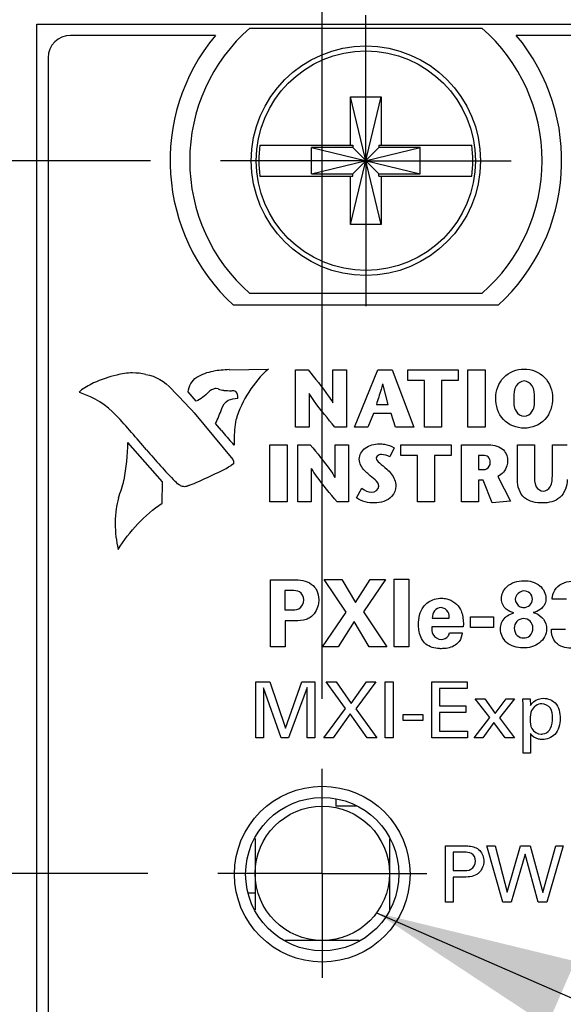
# Model space of a CAD drawing. Header units: inches. Extents: x 0.2 to 16.8, y 0.2 to 10.8.
# Tile 7 of 19: x 7.484 to 7.97, y 7.459 to 8.338. Entities that reach past the tile are written whole.
import ezdxf

# ---------------------------------------------------------------- set-up
doc = ezdxf.new("R2010")
doc.units = ezdxf.units.IN
doc.header["$LTSCALE"] = 0.935
doc.header["$MEASUREMENT"] = 0
doc.linetypes.add('CENTER', pattern=[0.6, 0.375, -0.075, 0.075, -0.075])
doc.layers.get('0').update_dxf_attribs({"linetype": 'CONTINUOUS'})
for name, color, linetype in [('02___PRT_ALL_AXES', 7, 'CONTINUOUS'), ('03___PRT_ALL_CURVES', 7, 'CONTINUOUS'), ('DEFAULT_1', 7, 'CENTER'), ('DETAIL', 7, 'CONTINUOUS'), ('DIMENSIONS', 7, 'CONTINUOUS')]:
    doc.layers.add(name, color=color, linetype=linetype)
doc.styles.get("Standard").update_dxf_attribs({"font": 'txt', "width": 0.8})
doc.dimstyles.new('DIMSTYLE_1', dxfattribs={"dimtxt": 0.125, "dimasz": 0.18, "dimexe": 0.125, "dimexo": 0.0625, "dimgap": 0.03125, "dimtad": 0, "dimtih": 1, "dimtoh": 1, "dimdec": 3, "dimzin": 4, "dimdsep": 46, "dimtxsty": 'STANDARD', "dimblk": '_FILLED', "dimblk1": '_FILLED', "dimblk2": '_FILLED', "dimcen": 0.09, "dimadec": 0, "dimazin": 0, "dimtp": 0.005, "dimtm": 0.005, "dimtfac": 1, "dimtdec": 3, "dimtofl": 0, "dimtmove": 0, "dimatfit": 3, "dimldrblk": '_FILLED', "dimfxl": 1, "dimtolj": 1, "dimtzin": 4, "dimarcsym": 0})
doc.dimstyles.get("Standard").update_dxf_attribs({"dimtxt": 0.125, "dimasz": 0.18, "dimexe": 0.125, "dimexo": 0.0625, "dimgap": 0.09, "dimtad": 0, "dimtih": 1, "dimtoh": 1, "dimdec": 3, "dimzin": 4, "dimdsep": 46, "dimtxsty": 'STANDARD', "dimblk": '_FILLED', "dimblk1": '_FILLED', "dimblk2": '_FILLED', "dimcen": 0.09, "dimadec": 0, "dimazin": 0, "dimtol": 1, "dimtp": 0.01, "dimtm": 0.01, "dimtfac": 1, "dimtdec": 3, "dimtofl": 0, "dimtmove": 0, "dimatfit": 3, "dimldrblk": '_FILLED', "dimfxl": 1, "dimtolj": 1, "dimtzin": 4, "dimarcsym": 0})

# ---------------------------------------------------------------- blocks, each defined once
blk = doc.blocks.new('*D2')
at = {"layer": 'DIMENSIONS', "color": 2, "linetype": 'CONTINUOUS'}
blk.add_line((8.28533, 8.39675), (8.28533, 9.02175), dxfattribs=at)
at = {"layer": 'DIMENSIONS', "color": 2, "linetype": 'CONTINUOUS', "insert": (8.22283, 9.08425), "char_height": 0.125, "width": 1.125, "attachment_point": 1, "rotation": 90, "line_spacing_factor": 0.9}
blk.add_mtext('.492{\\Ftxt.shx;\\W1.000000;\\H0.125000; }[12.5]', dxfattribs=at)
blk = doc.blocks.new('_FILLED')
at = {"color": 0, "linetype": 'BYBLOCK'}
blk.add_solid([(0, 0), (-1, 0.1736), (-1, -0.1736)], dxfattribs=at)
blk = doc.blocks.new('*D3')
at = {"layer": 'DIMENSIONS', "color": 2, "linetype": 'CONTINUOUS'}
blk.add_line((7.75433, 7.73158), (7.75433, 9.02175), dxfattribs=at)
at = {"layer": 'DIMENSIONS', "color": 2, "linetype": 'CONTINUOUS', "insert": (7.69183, 9.08425), "char_height": 0.125, "width": 1.125, "attachment_point": 1, "rotation": 90, "line_spacing_factor": 0.9}
blk.add_mtext('.039{\\Ftxt.shx;\\W1.000000;\\H0.125000; }[0.99]', dxfattribs=at)
blk = doc.blocks.new('*D4')
at = {"layer": 'DIMENSIONS', "color": 2, "linetype": 'CONTINUOUS'}
for p, q in [((7.28104, 8.4462), (6.81183, 8.4462)), ((7.34062, 8.33425), (7.28104, 8.4462)), ((7.44883, 8.33425), (7.34062, 8.33425))]:
    blk.add_line(p, q, dxfattribs=at)
at = {"layer": 'DIMENSIONS', "color": 2, "linetype": 'CONTINUOUS', "insert": (6.74933, 8.5087), "char_height": 0.125, "width": 1.025, "attachment_point": 3, "line_spacing_factor": 0.9}
blk.add_mtext('.122{\\Ftxt.shx;\\W1.000000;\\H0.125000; }[3.1]', dxfattribs=at)
blk = doc.blocks.new('*D5')
at = {"layer": 'DIMENSIONS', "color": 2, "linetype": 'CONTINUOUS'}
blk.add_line((7.60086, 8.21225), (6.81183, 8.21225), dxfattribs=at)
at = {"layer": 'DIMENSIONS', "color": 2, "linetype": 'CONTINUOUS', "insert": (6.74933, 8.27475), "char_height": 0.125, "width": 0.825, "attachment_point": 3, "line_spacing_factor": 0.9}
blk.add_mtext('.000{\\Ftxt.shx;\\W1.000000;\\H0.125000; }[0]', dxfattribs=at)
blk = doc.blocks.new('*D6')
at = {"layer": 'DIMENSIONS', "color": 2, "linetype": 'CONTINUOUS'}
blk.add_line((7.59848, 7.57574), (6.81183, 7.57574), dxfattribs=at)
at = {"layer": 'DIMENSIONS', "color": 2, "linetype": 'CONTINUOUS', "insert": (6.74933, 7.63824), "char_height": 0.125, "width": 1.225, "attachment_point": 3, "line_spacing_factor": 0.9}
blk.add_mtext('.637{\\Ftxt.shx;\\W1.000000;\\H0.125000; }[16.17]', dxfattribs=at)
blk = doc.blocks.new('*D7')
at = {"layer": 'DIMENSIONS', "color": 2, "linetype": 'CONTINUOUS'}
blk.add_line((7.75683, 6.99205), (6.81183, 6.99205), dxfattribs=at)
at = {"layer": 'DIMENSIONS', "color": 2, "linetype": 'CONTINUOUS', "insert": (6.74933, 7.05455), "char_height": 0.125, "width": 1.325, "attachment_point": 3, "line_spacing_factor": 0.9}
blk.add_mtext('1.220{\\Ftxt.shx;\\W1.000000;\\H0.125000; }[30.99]', dxfattribs=at)
blk = doc.blocks.new('*D8')
at = {"layer": 'DIMENSIONS', "color": 2, "linetype": 'CONTINUOUS'}
blk.add_line((7.52854, 6.55005), (6.81183, 6.55005), dxfattribs=at)
at = {"layer": 'DIMENSIONS', "color": 2, "linetype": 'CONTINUOUS', "insert": (6.74933, 6.61255), "char_height": 0.125, "width": 1.325, "attachment_point": 3, "line_spacing_factor": 0.9}
blk.add_mtext('1.662{\\Ftxt.shx;\\W1.000000;\\H0.125000; }[42.22]', dxfattribs=at)
blk = doc.blocks.new('*D9')
at = {"layer": 'DIMENSIONS', "color": 2, "linetype": 'CONTINUOUS'}
blk.add_line((7.52854, 5.62005), (6.81183, 5.62005), dxfattribs=at)
at = {"layer": 'DIMENSIONS', "color": 2, "linetype": 'CONTINUOUS', "insert": (6.74933, 5.68255), "char_height": 0.125, "width": 1.325, "attachment_point": 3, "line_spacing_factor": 0.9}
blk.add_mtext('2.592{\\Ftxt.shx;\\W1.000000;\\H0.125000; }[65.84]', dxfattribs=at)
blk = doc.blocks.new('*D10')
at = {"layer": 'DIMENSIONS', "color": 2, "linetype": 'CONTINUOUS'}
blk.add_line((7.66187, 5.17805), (6.81183, 5.17805), dxfattribs=at)
at = {"layer": 'DIMENSIONS', "color": 2, "linetype": 'CONTINUOUS', "insert": (6.74933, 5.24055), "char_height": 0.125, "width": 1.325, "attachment_point": 3, "line_spacing_factor": 0.9}
blk.add_mtext('3.034{\\Ftxt.shx;\\W1.000000;\\H0.125000; }[77.07]', dxfattribs=at)
blk = doc.blocks.new('*D11')
at = {"layer": 'DIMENSIONS', "color": 2, "linetype": 'CONTINUOUS'}
blk.add_line((7.58132, 3.39134), (6.81183, 3.39134), dxfattribs=at)
at = {"layer": 'DIMENSIONS', "color": 2, "linetype": 'CONTINUOUS', "insert": (6.74933, 3.45384), "char_height": 0.125, "width": 1.425, "attachment_point": 3, "line_spacing_factor": 0.9}
blk.add_mtext('4.821{\\Ftxt.shx;\\W1.000000;\\H0.125000; }[122.45]', dxfattribs=at)

msp = doc.modelspace()

# ---------------------------------------------------------------- linework, layer by layer
at = {"color": 7, "linetype": 'CONTINUOUS'}
for p, q in [((7.49933, 3.19634), (7.49933, 8.33425)), ((7.49933, 8.33425), (8.28533, 8.33425)), ((7.68958, 8.33075), (7.89708, 8.33075)), ((7.65886, 8.32425), (7.52933, 8.32425)), ((8.25733, 8.32425), (7.9278, 8.32425)), ((7.50933, 8.30425), (7.50933, 4.23425)), ((7.77955, 8.15516), (7.80711, 8.26933)), ((7.77955, 8.22603), (7.77955, 8.26933)), ((7.80711, 8.15516), (7.77955, 8.26933)), ((7.77955, 8.26933), (7.80711, 8.26933)), ((7.80711, 8.26933), (7.80711, 8.22603)), ((7.69868, 8.22603), (7.78162, 8.22603)), ((7.74481, 8.20054), (7.74481, 8.22396)), ((7.74481, 8.20054), (7.84185, 8.22396)), ((7.78162, 8.22396), (7.74481, 8.22396)), ((7.74481, 8.22396), (7.84185, 8.20054)), ((7.78162, 8.22603), (7.78162, 8.22396)), ((7.78162, 8.20054), (7.80504, 8.22396)), ((7.80504, 8.20054), (7.78162, 8.22396)), ((7.80504, 8.22603), (7.80504, 8.22396)), ((7.80504, 8.22603), (7.88798, 8.22603)), ((7.84185, 8.22396), (7.80504, 8.22396)), ((7.84185, 8.20054), (7.84185, 8.22396)), ((7.69868, 8.19847), (7.78162, 8.19847)), ((7.74481, 8.20054), (7.78162, 8.20054)), ((7.77955, 8.15516), (7.77955, 8.19847)), ((7.78162, 8.19847), (7.78162, 8.20054)), ((7.80504, 8.19847), (7.80504, 8.20054)), ((7.80504, 8.20054), (7.84185, 8.20054)), ((7.80504, 8.19847), (7.88798, 8.19847)), ((7.80711, 8.19847), (7.80711, 8.15516)), ((7.80711, 8.15516), (7.77955, 8.15516)), ((7.89708, 8.09375), (7.68958, 8.09375)), ((7.91158, 8.08325), (7.67508, 8.08325)), ((7.76633, 7.64219), (7.76633, 7.63574)), ((7.78531, 7.63574), (7.76633, 7.63574)), ((7.81433, 7.60688), (7.81433, 7.57574))]:
    msp.add_line(p, q, dxfattribs=at)
at = {"color": 40, "linetype": 'CONTINUOUS'}
for p, q in [((7.67109, 8.02557), (7.70619, 8.02616)), ((7.73049, 7.97437), (7.73049, 8.02539)), ((7.73049, 8.02539), (7.74167, 8.02539)), ((7.76383, 7.99616), (7.76383, 8.02539)), ((7.76383, 8.02539), (7.77593, 8.02539)), ((7.77593, 8.02539), (7.77593, 7.97437)), ((7.78312, 7.97437), (7.80393, 8.0254)), ((7.80393, 8.0254), (7.81681, 8.0254)), ((7.81681, 8.0254), (7.83621, 7.97437)), ((7.83086, 8.01584), (7.83086, 8.02539)), ((7.83086, 8.02539), (7.87573, 8.02539)), ((7.87573, 8.02539), (7.87573, 8.01584)), ((7.88455, 7.97437), (7.88455, 8.02539)), ((7.88455, 8.02539), (7.89993, 8.02539)), ((7.89993, 8.02539), (7.89993, 7.97437)), ((7.81339, 7.99463), (7.80843, 8.01286)), ((7.84559, 8.01584), (7.83086, 8.01584)), ((7.84559, 7.97437), (7.84559, 8.01584)), ((7.861, 8.01584), (7.861, 7.97437)), ((7.87573, 8.01584), (7.861, 8.01584)), ((7.64149, 7.99757), (7.63438, 8.00586)), ((7.66137, 8.00848), (7.6594, 8.00876)), ((7.74262, 8.00426), (7.74262, 7.97437)), ((7.67898, 8), (7.67901, 8.00068)), ((7.80268, 7.99463), (7.81339, 7.99463)), ((7.63976, 7.98714), (7.67426, 7.94538)), ((7.80005, 7.98655), (7.79517, 7.97437)), ((7.81586, 7.98655), (7.80005, 7.98655)), ((7.81988, 7.97437), (7.81586, 7.98655)), ((7.66431, 7.97127), (7.65885, 7.97754)), ((7.74262, 7.97437), (7.73049, 7.97437)), ((7.77593, 7.97437), (7.76565, 7.97437)), ((7.79517, 7.97437), (7.78312, 7.97437)), ((7.83621, 7.97437), (7.81988, 7.97437)), ((7.861, 7.97437), (7.84559, 7.97437)), ((7.89993, 7.97437), (7.88455, 7.97437)), ((7.6116, 7.92556), (7.58067, 7.96071)), ((7.6757, 7.95828), (7.67434, 7.95969)), ((7.70746, 7.90753), (7.70746, 7.95855)), ((7.70746, 7.95855), (7.72284, 7.95855)), ((7.72284, 7.95855), (7.72284, 7.90753)), ((7.73247, 7.90753), (7.73247, 7.95855)), ((7.73247, 7.95855), (7.74362, 7.95855)), ((7.76581, 7.92932), (7.76581, 7.95855)), ((7.76581, 7.95855), (7.77791, 7.95855)), ((7.77791, 7.95855), (7.77791, 7.90753)), ((7.81863, 7.95595), (7.8147, 7.94792)), ((7.82468, 7.949), (7.82468, 7.95855)), ((7.82468, 7.95855), (7.86952, 7.95855)), ((7.86952, 7.95855), (7.86952, 7.949)), ((7.87866, 7.90753), (7.87866, 7.95855)), ((7.87866, 7.95855), (7.90142, 7.95855)), ((7.92871, 7.92727), (7.92871, 7.95848)), ((7.92871, 7.95848), (7.94409, 7.95848)), ((7.94409, 7.95848), (7.94409, 7.9318)), ((7.95999, 7.93202), (7.95999, 7.95848)), ((7.95999, 7.95848), (7.97328, 7.95848)), ((7.67499, 7.94146), (7.67301, 7.93998)), ((7.67429, 7.94538), (7.67513, 7.94389)), ((7.67507, 7.94313), (7.67494, 7.94149)), ((7.67505, 7.94396), (7.67507, 7.94313)), ((7.83941, 7.949), (7.82468, 7.949)), ((7.83941, 7.90753), (7.83941, 7.949)), ((7.85479, 7.949), (7.85479, 7.90753)), ((7.86952, 7.949), (7.85479, 7.949)), ((7.89404, 7.949), (7.89404, 7.93647)), ((7.89814, 7.949), (7.89404, 7.949)), ((7.74457, 7.93742), (7.74457, 7.90753)), ((7.89404, 7.93647), (7.89844, 7.93647)), ((7.61122, 7.90655), (7.6116, 7.92556)), ((7.89404, 7.92684), (7.89404, 7.90753)), ((7.89806, 7.92684), (7.89404, 7.92684)), ((7.90614, 7.90664), (7.89806, 7.92684)), ((7.91132, 7.9302), (7.92263, 7.90831)), ((7.78502, 7.91124), (7.78968, 7.9197)), ((7.72284, 7.90753), (7.70746, 7.90753)), ((7.74457, 7.90753), (7.73247, 7.90753)), ((7.77791, 7.90753), (7.76763, 7.90753)), ((7.85479, 7.90753), (7.83941, 7.90753)), ((7.89404, 7.90753), (7.87866, 7.90753)), ((7.92263, 7.90831), (7.90614, 7.90664)), ((7.70804, 7.77801), (7.70804, 7.83806)), ((7.70804, 7.83806), (7.72661, 7.83806)), ((7.77578, 7.80916), (7.75604, 7.83823)), ((7.75604, 7.83823), (7.77195, 7.83823)), ((7.77195, 7.83823), (7.78411, 7.81774)), ((7.78411, 7.81774), (7.7971, 7.83823)), ((7.81092, 7.83823), (7.79111, 7.80924)), ((7.7971, 7.83823), (7.81092, 7.83823)), ((7.8187, 7.77801), (7.8187, 7.8384)), ((7.8187, 7.8384), (7.83161, 7.8384)), ((7.83161, 7.8384), (7.83161, 7.77801)), ((7.72078, 7.82832), (7.72078, 7.81099)), ((7.72728, 7.82832), (7.72078, 7.82832)), ((7.97261, 7.82065), (7.95987, 7.82065)), ((7.72078, 7.81099), (7.72595, 7.81099)), ((7.72111, 7.80141), (7.72111, 7.77801)), ((7.72986, 7.80141), (7.72111, 7.80141)), ((7.75462, 7.77801), (7.77578, 7.80916)), ((7.79111, 7.80924), (7.81209, 7.77801)), ((7.85262, 7.80367), (7.86785, 7.80367)), ((7.88687, 7.79533), (7.88687, 7.80474)), ((7.88687, 7.80474), (7.90753, 7.80474)), ((7.90753, 7.80474), (7.90753, 7.79533)), ((7.78286, 7.80066), (7.76845, 7.77801)), ((7.79627, 7.77801), (7.78286, 7.80066)), ((7.88043, 7.79591), (7.8522, 7.79591)), ((7.90753, 7.79533), (7.88687, 7.79533)), ((7.95912, 7.79383), (7.97178, 7.79383)), ((7.86811, 7.7905), (7.87935, 7.7905)), ((7.72111, 7.77801), (7.70804, 7.77801)), ((7.76845, 7.77801), (7.75462, 7.77801)), ((7.81209, 7.77801), (7.79627, 7.77801)), ((7.83161, 7.77801), (7.8187, 7.77801)), ((7.69509, 7.69666), (7.69509, 7.74686)), ((7.69509, 7.74686), (7.70739, 7.74686)), ((7.70183, 7.74157), (7.70183, 7.69666)), ((7.71768, 7.69666), (7.70183, 7.74157)), ((7.70739, 7.74686), (7.72157, 7.70549)), ((7.72157, 7.70549), (7.7361, 7.74686)), ((7.74076, 7.74185), (7.72429, 7.69666)), ((7.7361, 7.74686), (7.74757, 7.74686)), ((7.74076, 7.69666), (7.74076, 7.74185)), ((7.74757, 7.74686), (7.74757, 7.69666)), ((7.77517, 7.72294), (7.75779, 7.74686)), ((7.75779, 7.74686), (7.76669, 7.74686)), ((7.76669, 7.74686), (7.78025, 7.72753)), ((7.78025, 7.72753), (7.7938, 7.74686)), ((7.80222, 7.74686), (7.78434, 7.7228)), ((7.7938, 7.74686), (7.80222, 7.74686)), ((7.81064, 7.69666), (7.81064, 7.74686)), ((7.81064, 7.74686), (7.8176, 7.74686)), ((7.8176, 7.74686), (7.8176, 7.69666)), ((7.85224, 7.69666), (7.85224, 7.74686)), ((7.85224, 7.74686), (7.88373, 7.74686)), ((7.85919, 7.74094), (7.85919, 7.7253)), ((7.88373, 7.74094), (7.85919, 7.74094)), ((7.88373, 7.74686), (7.88373, 7.74094)), ((7.90406, 7.71495), (7.89099, 7.73156)), ((7.89099, 7.73156), (7.89953, 7.73156)), ((7.89953, 7.73156), (7.90885, 7.71842)), ((7.90885, 7.71842), (7.91858, 7.73156)), ((7.9263, 7.73156), (7.91267, 7.71453)), ((7.91858, 7.73156), (7.9263, 7.73156)), ((7.9337, 7.73156), (7.9403, 7.73156)), ((7.93391, 7.72586), (7.9337, 7.73156)), ((7.9403, 7.73156), (7.94044, 7.72579)), ((7.75571, 7.69666), (7.77517, 7.72294)), ((7.78434, 7.7228), (7.80312, 7.69666)), ((7.85919, 7.7253), (7.88254, 7.7253)), ((7.88254, 7.7253), (7.88254, 7.71946)), ((7.93391, 7.68325), (7.93391, 7.72586)), ((7.77942, 7.71821), (7.76412, 7.69666)), ((7.79435, 7.69666), (7.77942, 7.71821)), ((7.82675, 7.7123), (7.82675, 7.71759)), ((7.82675, 7.71759), (7.8442, 7.71759)), ((7.8442, 7.71759), (7.8442, 7.7123)), ((7.85919, 7.71946), (7.85919, 7.70278)), ((7.88254, 7.71946), (7.85919, 7.71946)), ((7.89022, 7.69666), (7.90406, 7.71495)), ((7.91267, 7.71453), (7.9263, 7.69666)), ((7.8442, 7.7123), (7.82675, 7.7123)), ((7.90774, 7.71064), (7.89786, 7.69666)), ((7.91768, 7.69666), (7.90774, 7.71064)), ((7.70183, 7.69666), (7.69509, 7.69666)), ((7.72429, 7.69666), (7.71768, 7.69666)), ((7.74757, 7.69666), (7.74076, 7.69666)), ((7.76412, 7.69666), (7.75571, 7.69666)), ((7.80312, 7.69666), (7.79435, 7.69666)), ((7.8176, 7.69666), (7.81064, 7.69666)), ((7.88429, 7.69666), (7.85224, 7.69666)), ((7.85919, 7.70278), (7.88429, 7.70278)), ((7.88429, 7.70278), (7.88429, 7.69666)), ((7.89786, 7.69666), (7.89022, 7.69666)), ((7.9263, 7.69666), (7.91768, 7.69666)), ((7.94037, 7.70056), (7.94037, 7.68325)), ((7.94037, 7.68325), (7.93391, 7.68325)), ((7.86453, 7.55005), (7.86453, 7.60024)), ((7.86453, 7.60024), (7.88135, 7.60024)), ((7.91565, 7.55005), (7.9014, 7.60024)), ((7.9014, 7.60024), (7.90883, 7.60024)), ((7.90883, 7.60024), (7.91968, 7.55894)), ((7.91968, 7.55894), (7.93163, 7.60024)), ((7.93163, 7.60024), (7.94026, 7.60024)), ((7.94026, 7.60024), (7.95158, 7.5586)), ((7.95158, 7.5586), (7.96299, 7.60024)), ((7.9698, 7.60024), (7.95492, 7.55005)), ((7.96299, 7.60024), (7.9698, 7.60024)), ((7.87149, 7.5946), (7.87149, 7.5782)), ((7.88121, 7.5946), (7.87149, 7.5946)), ((7.93559, 7.59293), (7.92315, 7.55005)), ((7.9472, 7.55005), (7.93559, 7.59293)), ((7.87149, 7.5782), (7.87975, 7.5782)), ((7.87149, 7.57236), (7.87149, 7.55005)), ((7.87961, 7.57236), (7.87149, 7.57236)), ((7.87149, 7.55005), (7.86453, 7.55005)), ((7.92315, 7.55005), (7.91565, 7.55005)), ((7.95492, 7.55005), (7.9472, 7.55005))]:
    msp.add_line(p, q, dxfattribs=at)
at = {"color": 7, "linetype": 'CONTINUOUS'}
for centre, radius in [((7.79333, 8.21225), 0.1025), ((7.79333, 8.21225), 0.09803), ((7.75433, 7.57505), 0.0785), ((7.75433, 7.57505), 0.0685)]:
    msp.add_circle(centre, radius, dxfattribs=at)
for centre, radius, start, end in [((7.79333, 8.21225), 0.1575, 131.20295, 228.79705), ((7.79333, 8.21225), 0.1575, 311.20295, 48.79705), ((7.52933, 8.30425), 0.02, 90, 180), ((7.79333, 8.21225), 0.175, 140.20818, 227.4886), ((7.79333, 8.21225), 0.175, 312.5114, 39.79182), ((7.79333, 8.21225), 0.09565, 171.71661, 188.28339), ((7.79333, 8.21225), 0.09565, 351.71661, 8.28339)]:
    msp.add_arc(centre, radius, start, end, dxfattribs=at)
at = {"color": 40, "linetype": 'CONTINUOUS'}
for centre, radius, start, end in [((7.59326, 7.9202), 0.10313, 102.61003, 114.83945), ((7.58468, 7.96898), 0.05375, 90.01539, 105.10984), ((7.58462, 7.9686), 0.05413, 77.27641, 89.95795), ((7.67619, 7.89984), 0.12593, 92.34709, 98.73675), ((7.60484, 7.90954), 0.11787, 117.80767, 124.64234), ((5.68447, 6.14996), 2.68304, 43.21595, 43.83753), ((7.66926, 8.02998), 0.02294, 249.90272, 262.89476), ((7.67406, 8.07999), 0.07321, 264.01252, 269.24618), ((7.54502, 8.03451), 0.1273, 333.41409, 339.95865), ((6.96834, 7.4277), 0.82012, 39.93067, 42.79311), ((7.77529, 7.96278), 0.09978, 169.37834, 180.00752), ((7.82978, 8.10506), 0.21283, 218.97686, 223.08275), ((7.38452, 7.96398), 0.19618, 349.11859, 359.04356), ((7.80075, 7.9628), 0.12525, 180.01243, 182.07275), ((8.03203, 8.32013), 0.5683, 220.09244, 223.93813), ((7.49065, 8.2791), 0.38505, 291.99174, 298.26784), ((7.45073, 7.95748), 0.12994, 339.1113, 346.42413), ((7.70002, 7.87926), 0.13175, 166.0108, 170.54237), ((7.66623, 7.88815), 0.09701, 172.45294, 180.0612), ((7.6664, 7.88807), 0.09717, 180.01149, 193.70516)]:
    msp.add_arc(centre, radius, start, end, dxfattribs=at)
for points in [[(7.59654, 8.02143), (7.60532, 8.02001), (7.61401, 8.01508), (7.61976, 8.0083)], [(7.6422, 8.0188), (7.64663, 8.0217), (7.65188, 8.02358), (7.65714, 8.02417)], [(7.70619, 8.02616), (7.69278, 8.01444), (7.68238, 7.99828), (7.6773, 7.9812)], [(7.63438, 8.00586), (7.63493, 8.0109), (7.63794, 8.01605), (7.64209, 8.01896)], [(7.53746, 8.00572), (7.53746, 8.00602), (7.53764, 8.00634), (7.53789, 8.0065)], [(7.5383, 8.00483), (7.53789, 8.00485), (7.53746, 8.00531), (7.53746, 8.00572)], [(7.5702, 7.98478), (7.56161, 7.99395), (7.55028, 8.00107), (7.5383, 8.00483)], [(7.65261, 8.00562), (7.64958, 8.00218), (7.64571, 7.99934), (7.64152, 7.99748)], [(7.6563, 8.00798), (7.65496, 8.00741), (7.65369, 8.00662), (7.65261, 8.00564)], [(7.6594, 8.00876), (7.65833, 8.00876), (7.65722, 8.0085), (7.65628, 8.008)], [(7.67703, 8.00613), (7.67593, 8.00661), (7.6747, 8.00686), (7.6735, 8.00686)], [(7.67901, 8.00068), (7.67901, 8.00259), (7.67827, 8.0046), (7.67703, 8.00605)], [(7.66455, 7.99089), (7.66545, 7.99387), (7.66754, 7.99667), (7.67017, 7.99835)], [(7.67011, 7.9984), (7.67285, 7.99949), (7.67584, 8.00007), (7.67879, 8.00007)], [(7.8147, 7.94792), (7.81249, 7.94927), (7.80977, 7.94982), (7.80718, 7.94982)], [(7.62755, 7.92204), (7.62586, 7.92313), (7.62427, 7.92439), (7.6228, 7.92575)], [(7.80485, 7.92145), (7.80485, 7.92608), (7.79935, 7.92898), (7.79587, 7.93202)], [(7.63118, 7.92113), (7.62995, 7.92113), (7.62868, 7.92143), (7.62758, 7.922)], [(7.6349, 7.92207), (7.63377, 7.92146), (7.63246, 7.92113), (7.63118, 7.92113)], [(7.78968, 7.9197), (7.79217, 7.91778), (7.79527, 7.91612), (7.79842, 7.91612)], [(7.79842, 7.91612), (7.8012, 7.91612), (7.80485, 7.91867), (7.80485, 7.92145)], [(7.57194, 7.86505), (7.58187, 7.88128), (7.59552, 7.89571), (7.61119, 7.90652)], [(7.80105, 7.90658), (7.79549, 7.90658), (7.78935, 7.90775), (7.78502, 7.91124)], [(7.96329, 7.83048), (7.96696, 7.83496), (7.97365, 7.8369), (7.97944, 7.8369)], [(7.93444, 7.82799), (7.93095, 7.82799), (7.92686, 7.82423), (7.92686, 7.82074)], [(7.84912, 7.81799), (7.85254, 7.82027), (7.85683, 7.82149), (7.86094, 7.82149)], [(7.91354, 7.794), (7.91354, 7.79767), (7.91515, 7.80161), (7.91779, 7.80416)], [(7.95218, 7.80266), (7.95393, 7.80019), (7.95485, 7.79702), (7.95485, 7.794)], [(7.97844, 7.77676), (7.9736, 7.77676), (7.96823, 7.77765), (7.96445, 7.78068)], [(7.89505, 7.5962), (7.89746, 7.59371), (7.89872, 7.58994), (7.89872, 7.58647)], [(7.89872, 7.58647), (7.89872, 7.58295), (7.89726, 7.57916), (7.89476, 7.57667)]]:
    msp.add_open_spline(points, degree=3, dxfattribs=at)
for points, knots in [([(7.74167, 8.02539), (7.74783, 8.01783), (7.75567, 8.00848), (7.76253, 7.99833), (7.76367, 7.99616)], [0, 0, 0, 0, 0.798932, 1, 1, 1, 1]), ([(7.90942, 8.00035), (7.90942, 8.0069), (7.91443, 8.02075), (7.92824, 8.02618), (7.93481, 8.02618)], [0, 0, 0, 0, 0.499173, 1, 1, 1, 1]), ([(7.93481, 8.02618), (7.94137, 8.02618), (7.95518, 8.02074), (7.96018, 8.0069), (7.96018, 8.00035)], [0, 0, 0, 0, 0.500571, 1, 1, 1, 1]), ([(7.80829, 8.01286), (7.80783, 8.01116), (7.80609, 8.00505), (7.80406, 7.99902), (7.80268, 7.99463)], [0, 0, 0, 0, 0.276395, 1, 1, 1, 1]), ([(7.93481, 8.01553), (7.93206, 8.01553), (7.92554, 8.01117), (7.92548, 8.00409), (7.92548, 8.00035)], [0, 0, 0, 0, 0.424773, 1, 1, 1, 1]), ([(7.94414, 8.00035), (7.94414, 8.00409), (7.94409, 8.01117), (7.93757, 8.01553), (7.93481, 8.01553)], [0, 0, 0, 0, 0.575197, 1, 1, 1, 1]), ([(7.76565, 7.97437), (7.75941, 7.98191), (7.75123, 7.99146), (7.74414, 8.00186), (7.74276, 8.00426)], [0, 0, 0, 0, 0.779596, 1, 1, 1, 1]), ([(7.93481, 7.97339), (7.9281, 7.97339), (7.91361, 7.97896), (7.90942, 7.99356), (7.90942, 8.00035)], [0, 0, 0, 0, 0.497116, 1, 1, 1, 1]), ([(7.92548, 8.00035), (7.92548, 7.99637), (7.92526, 7.98898), (7.93196, 7.98402), (7.93481, 7.98402)], [0, 0, 0, 0, 0.582913, 1, 1, 1, 1]), ([(7.96018, 8.00035), (7.96018, 7.99357), (7.95601, 7.97896), (7.94152, 7.97339), (7.93481, 7.97339)], [0, 0, 0, 0, 0.502972, 1, 1, 1, 1]), ([(7.93481, 7.98402), (7.93766, 7.98402), (7.94435, 7.98899), (7.94414, 7.99637), (7.94414, 8.00035)], [0, 0, 0, 0, 0.416828, 1, 1, 1, 1]), ([(7.78743, 7.94567), (7.78743, 7.94941), (7.79233, 7.95754), (7.80092, 7.95936), (7.80528, 7.95936)], [0, 0, 0, 0, 0.461994, 1, 1, 1, 1]), ([(7.80528, 7.95936), (7.80681, 7.95936), (7.81142, 7.95895), (7.81599, 7.95757), (7.81863, 7.95595)], [0, 0, 0, 0, 0.330764, 1, 1, 1, 1]), ([(7.74362, 7.95855), (7.7498, 7.95099), (7.75765, 7.94164), (7.76451, 7.93149), (7.76565, 7.92932)], [0, 0, 0, 0, 0.799011, 1, 1, 1, 1]), ([(7.90142, 7.95855), (7.90616, 7.95855), (7.9156, 7.95752), (7.91992, 7.94861), (7.91992, 7.94493)], [0, 0, 0, 0, 0.563568, 1, 1, 1, 1]), ([(7.79587, 7.93202), (7.79467, 7.93308), (7.7905, 7.93647), (7.78743, 7.94183), (7.78743, 7.94567)], [0, 0, 0, 0, 0.294592, 1, 1, 1, 1]), ([(7.80718, 7.94982), (7.80652, 7.94982), (7.80461, 7.94973), (7.80265, 7.94798), (7.80265, 7.9467)], [0, 0, 0, 0, 0.340247, 1, 1, 1, 1]), ([(7.80265, 7.9467), (7.80265, 7.94501), (7.80647, 7.94138), (7.80984, 7.93885), (7.81193, 7.93692)], [0, 0, 0, 0, 0.372076, 1, 1, 1, 1]), ([(7.90454, 7.94274), (7.90454, 7.94453), (7.90343, 7.9484), (7.89967, 7.949), (7.89814, 7.949)], [0, 0, 0, 0, 0.539471, 1, 1, 1, 1]), ([(7.89844, 7.93647), (7.89935, 7.93647), (7.90253, 7.93706), (7.90454, 7.94052), (7.90454, 7.94274)], [0, 0, 0, 0, 0.29194, 1, 1, 1, 1]), ([(7.91992, 7.94493), (7.91992, 7.94316), (7.91937, 7.93725), (7.91501, 7.93202), (7.91132, 7.9302)], [0, 0, 0, 0, 0.300944, 1, 1, 1, 1]), ([(7.76763, 7.90753), (7.76139, 7.91507), (7.75321, 7.92462), (7.74612, 7.93502), (7.74474, 7.93742)], [0, 0, 0, 0, 0.779591, 1, 1, 1, 1]), ([(7.81193, 7.93692), (7.81336, 7.93559), (7.8176, 7.93153), (7.82009, 7.92555), (7.82009, 7.9216)], [0, 0, 0, 0, 0.330898, 1, 1, 1, 1]), ([(7.95125, 7.90658), (7.94565, 7.90658), (7.93276, 7.90858), (7.92871, 7.92151), (7.92871, 7.92727)], [0, 0, 0, 0, 0.493079, 1, 1, 1, 1]), ([(7.94409, 7.9318), (7.94409, 7.92819), (7.94327, 7.92141), (7.9495, 7.91721), (7.95198, 7.91721)], [0, 0, 0, 0, 0.592627, 1, 1, 1, 1]), ([(7.97328, 7.92764), (7.97328, 7.92179), (7.96904, 7.90924), (7.95663, 7.90658), (7.95125, 7.90658)], [0, 0, 0, 0, 0.521127, 1, 1, 1, 1]), ([(7.95198, 7.91721), (7.95432, 7.91721), (7.96012, 7.92172), (7.95999, 7.92827), (7.95999, 7.93202)], [0, 0, 0, 0, 0.384012, 1, 1, 1, 1]), ([(7.82009, 7.9216), (7.82009, 7.91829), (7.81622, 7.90933), (7.8065, 7.90658), (7.80105, 7.90658)], [0, 0, 0, 0, 0.378641, 1, 1, 1, 1]), ([(7.72661, 7.83806), (7.72869, 7.83806), (7.73598, 7.83809), (7.7441, 7.83559), (7.74751, 7.83148)], [0, 0, 0, 0, 0.279725, 1, 1, 1, 1]), ([(7.91445, 7.8209), (7.91445, 7.82483), (7.91887, 7.83445), (7.92909, 7.83715), (7.93452, 7.83715)], [0, 0, 0, 0, 0.419396, 1, 1, 1, 1]), ([(7.93452, 7.83715), (7.9395, 7.83715), (7.94939, 7.83502), (7.95427, 7.82559), (7.95427, 7.82141)], [0, 0, 0, 0, 0.543382, 1, 1, 1, 1]), ([(7.73786, 7.82015), (7.73786, 7.82287), (7.73499, 7.82851), (7.72952, 7.82832), (7.72728, 7.82832)], [0, 0, 0, 0, 0.547229, 1, 1, 1, 1]), ([(7.74751, 7.83148), (7.74826, 7.83058), (7.75047, 7.82721), (7.75118, 7.82307), (7.75118, 7.82024)], [0, 0, 0, 0, 0.292291, 1, 1, 1, 1]), ([(7.94219, 7.82074), (7.94219, 7.82271), (7.94045, 7.82681), (7.93633, 7.82799), (7.93444, 7.82799)], [0, 0, 0, 0, 0.511543, 1, 1, 1, 1]), ([(7.95987, 7.82065), (7.95994, 7.82136), (7.96023, 7.82483), (7.96153, 7.82833), (7.96329, 7.83048)], [0, 0, 0, 0, 0.20379, 1, 1, 1, 1]), ([(7.72595, 7.81099), (7.72848, 7.81099), (7.73463, 7.81076), (7.73786, 7.8171), (7.73786, 7.82015)], [0, 0, 0, 0, 0.454047, 1, 1, 1, 1]), ([(7.75118, 7.82024), (7.75118, 7.81856), (7.75063, 7.81255), (7.74718, 7.80662), (7.74352, 7.80425)], [0, 0, 0, 0, 0.278267, 1, 1, 1, 1]), ([(7.86094, 7.82149), (7.8625, 7.82149), (7.86928, 7.82092), (7.87563, 7.81602), (7.87793, 7.81132)], [0, 0, 0, 0, 0.229418, 1, 1, 1, 1]), ([(7.92544, 7.8085), (7.92312, 7.80923), (7.91745, 7.8113), (7.91445, 7.81749), (7.91445, 7.8209)], [0, 0, 0, 0, 0.416767, 1, 1, 1, 1]), ([(7.92686, 7.82074), (7.92686, 7.81801), (7.92945, 7.81381), (7.9333, 7.81324), (7.93436, 7.81324)], [0, 0, 0, 0, 0.7213, 1, 1, 1, 1]), ([(7.93436, 7.81324), (7.93631, 7.81324), (7.94053, 7.81454), (7.94219, 7.81875), (7.94219, 7.82074)], [0, 0, 0, 0, 0.495733, 1, 1, 1, 1]), ([(7.95427, 7.82141), (7.95427, 7.81977), (7.95319, 7.8137), (7.94718, 7.80933), (7.94285, 7.80866)], [0, 0, 0, 0, 0.272148, 1, 1, 1, 1]), ([(7.84037, 7.79809), (7.84037, 7.80351), (7.84197, 7.81155), (7.84746, 7.81684), (7.84912, 7.81799)], [0, 0, 0, 0, 0.728581, 1, 1, 1, 1]), ([(7.86052, 7.81307), (7.85834, 7.81307), (7.8536, 7.81075), (7.85273, 7.80595), (7.85262, 7.80367)], [0, 0, 0, 0, 0.488905, 1, 1, 1, 1]), ([(7.86785, 7.80367), (7.86785, 7.8055), (7.86763, 7.81006), (7.86302, 7.81307), (7.86052, 7.81307)], [0, 0, 0, 0, 0.423423, 1, 1, 1, 1]), ([(7.87793, 7.81132), (7.87861, 7.80994), (7.88043, 7.80497), (7.88061, 7.79961), (7.88043, 7.79591)], [0, 0, 0, 0, 0.294141, 1, 1, 1, 1]), ([(7.74352, 7.80425), (7.74242, 7.80354), (7.73806, 7.80163), (7.73325, 7.80141), (7.72986, 7.80141)], [0, 0, 0, 0, 0.277689, 1, 1, 1, 1]), ([(7.91779, 7.80416), (7.91844, 7.80479), (7.9207, 7.80672), (7.92351, 7.80782), (7.92544, 7.8085)], [0, 0, 0, 0, 0.306051, 1, 1, 1, 1]), ([(7.93427, 7.80325), (7.93212, 7.80325), (7.92751, 7.80149), (7.92595, 7.79686), (7.92595, 7.79467)], [0, 0, 0, 0, 0.495687, 1, 1, 1, 1]), ([(7.9426, 7.79484), (7.9426, 7.79706), (7.94092, 7.80166), (7.93635, 7.80325), (7.93427, 7.80325)], [0, 0, 0, 0, 0.516626, 1, 1, 1, 1]), ([(7.94285, 7.80866), (7.94353, 7.80847), (7.94711, 7.80748), (7.95043, 7.80513), (7.95218, 7.80266)], [0, 0, 0, 0, 0.187583, 1, 1, 1, 1]), ([(7.84579, 7.78167), (7.84287, 7.78472), (7.84065, 7.79067), (7.84037, 7.79647), (7.84037, 7.79809)], [0, 0, 0, 0, 0.722392, 1, 1, 1, 1]), ([(7.8522, 7.79591), (7.8522, 7.79367), (7.85222, 7.78814), (7.85784, 7.78467), (7.86077, 7.78467)], [0, 0, 0, 0, 0.433661, 1, 1, 1, 1]), ([(7.93353, 7.7771), (7.92844, 7.7771), (7.91828, 7.77982), (7.91354, 7.78961), (7.91354, 7.794)], [0, 0, 0, 0, 0.536465, 1, 1, 1, 1]), ([(7.92595, 7.79467), (7.92595, 7.79231), (7.92767, 7.78755), (7.93233, 7.78601), (7.93436, 7.78601)], [0, 0, 0, 0, 0.538129, 1, 1, 1, 1]), ([(7.95485, 7.794), (7.95485, 7.78934), (7.94928, 7.77921), (7.93872, 7.7771), (7.93353, 7.7771)], [0, 0, 0, 0, 0.473013, 1, 1, 1, 1]), ([(7.93436, 7.78601), (7.93628, 7.78601), (7.94094, 7.78754), (7.9426, 7.79237), (7.9426, 7.79484)], [0, 0, 0, 0, 0.43856, 1, 1, 1, 1]), ([(7.96445, 7.78068), (7.96326, 7.78166), (7.96003, 7.78543), (7.95912, 7.79053), (7.95912, 7.79383)], [0, 0, 0, 0, 0.318552, 1, 1, 1, 1]), ([(7.86077, 7.78467), (7.86304, 7.78467), (7.86675, 7.78626), (7.86785, 7.78949), (7.86811, 7.7905)], [0, 0, 0, 0, 0.685412, 1, 1, 1, 1]), ([(7.87935, 7.7905), (7.8793, 7.78991), (7.87895, 7.78657), (7.87726, 7.78334), (7.87535, 7.78134)], [0, 0, 0, 0, 0.176988, 1, 1, 1, 1]), ([(7.86061, 7.77643), (7.85954, 7.77643), (7.85429, 7.7767), (7.84872, 7.77863), (7.84579, 7.78167)], [0, 0, 0, 0, 0.202128, 1, 1, 1, 1]), ([(7.87535, 7.78134), (7.87277, 7.77862), (7.86729, 7.77676), (7.8621, 7.77643), (7.86061, 7.77643)], [0, 0, 0, 0, 0.715308, 1, 1, 1, 1]), ([(7.94044, 7.72579), (7.94118, 7.72704), (7.94423, 7.73066), (7.94915, 7.73211), (7.95233, 7.73211)], [0, 0, 0, 0, 0.313395, 1, 1, 1, 1]), ([(7.95233, 7.73211), (7.95599, 7.73211), (7.96509, 7.72853), (7.967, 7.71891), (7.967, 7.71405)], [0, 0, 0, 0, 0.429258, 1, 1, 1, 1]), ([(7.95059, 7.72725), (7.94697, 7.72725), (7.9402, 7.72262), (7.94016, 7.71586), (7.94016, 7.71307)], [0, 0, 0, 0, 0.565286, 1, 1, 1, 1]), ([(7.96018, 7.71446), (7.96018, 7.71744), (7.95982, 7.72391), (7.95349, 7.72725), (7.95059, 7.72725)], [0, 0, 0, 0, 0.507379, 1, 1, 1, 1]), ([(7.94016, 7.71307), (7.94016, 7.71034), (7.94031, 7.70394), (7.94674, 7.70014), (7.94996, 7.70014)], [0, 0, 0, 0, 0.458648, 1, 1, 1, 1]), ([(7.967, 7.71405), (7.967, 7.70904), (7.9647, 7.69896), (7.95506, 7.69534), (7.95107, 7.69534)], [0, 0, 0, 0, 0.556825, 1, 1, 1, 1]), ([(7.95733, 7.70355), (7.95912, 7.70598), (7.96002, 7.70994), (7.96018, 7.7137), (7.96018, 7.71446)], [0, 0, 0, 0, 0.798642, 1, 1, 1, 1]), ([(7.95107, 7.69534), (7.94988, 7.69534), (7.94584, 7.6957), (7.94188, 7.69811), (7.94037, 7.70056)], [0, 0, 0, 0, 0.292491, 1, 1, 1, 1]), ([(7.94996, 7.70014), (7.95048, 7.70014), (7.95321, 7.70029), (7.95602, 7.70174), (7.95733, 7.70355)], [0, 0, 0, 0, 0.187588, 1, 1, 1, 1]), ([(7.88135, 7.60024), (7.88276, 7.60024), (7.88752, 7.60028), (7.89273, 7.59871), (7.89505, 7.5962)], [0, 0, 0, 0, 0.293046, 1, 1, 1, 1]), ([(7.89136, 7.58675), (7.89136, 7.58935), (7.88866, 7.59481), (7.88338, 7.5946), (7.88121, 7.5946)], [0, 0, 0, 0, 0.545617, 1, 1, 1, 1]), ([(7.87975, 7.5782), (7.88229, 7.5782), (7.88818, 7.578), (7.89136, 7.58394), (7.89136, 7.58675)], [0, 0, 0, 0, 0.475578, 1, 1, 1, 1]), ([(7.89476, 7.57667), (7.8941, 7.576), (7.88991, 7.57256), (7.88401, 7.57236), (7.87961, 7.57236)], [0, 0, 0, 0, 0.177278, 1, 1, 1, 1])]:
    msp.add_open_spline(points, degree=3, knots=knots, dxfattribs=at)
at = {"layer": '02___PRT_ALL_AXES', "color": 7, "linetype": 'CENTER'}
for q in [(7.75433, 7.66908), (7.66098, 7.57574), (7.75433, 7.48239), (7.84768, 7.57574)]:
    msp.add_line((7.75433, 7.57574), q, dxfattribs=at)
at = {"layer": '02___PRT_ALL_AXES', "color": 7, "linetype": 'CONTINUOUS'}
for p, q in [((7.69433, 7.60688), (7.69433, 7.54321)), ((7.81433, 7.57574), (7.81433, 7.54321)), ((7.78745, 7.51574), (7.72121, 7.51574))]:
    msp.add_line(p, q, dxfattribs=at)
msp.add_circle((7.75433, 7.57574), 0.06, dxfattribs=at)
at = {"layer": '03___PRT_ALL_CURVES', "color": 40, "linetype": 'CONTINUOUS'}
msp.add_line((7.69433, 7.55809), (7.68827, 7.55809), dxfattribs=at)
at = {"layer": 'DEFAULT_1', "color": 7, "linetype": 'CENTER'}
for q in [(7.79333, 8.34222), (7.66336, 8.21225), (7.79333, 8.08227), (7.9233, 8.21225)]:
    msp.add_line((7.79333, 8.21225), q, dxfattribs=at)

# ---------------------------------------------------------------- dimensions: what is measured, and where the dimension line sits
at = {"layer": 'DIMENSIONS', "color": 2, "linetype": 'CONTINUOUS'}
for feature_location, offset, dtype, origin, picture, middle in [((7.75433, 7.73158), (0, 1.29016), 1, (7.79333, 7.66908), '*D3', (7.75433, 9.64675)), ((8.28533, 8.39675), (0, 0.625), 1, (7.79333, 8.33425), '*D2', (8.28533, 9.64675)), ((7.44883, 8.33425), (-0.637, 0.11195), 0, (7.66336, 8.21225), '*D4', (6.23683, 8.4462)), ((7.6008558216, 8.2122478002), (-0.7890254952, 0), 0, (7.6633558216, 8.2122478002), '*D5', (6.3368303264, 8.2122478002)), ((7.58132, 3.39134), (-0.76949, 0), 0, (7.64382, 8.21225), '*D11', (6.03683, 3.39134)), ((7.75683, 6.99205), (-0.945, 0), 0, (7.81933, 8.21225), '*D7', (6.08683, 6.99205)), ((7.52854, 6.55005), (-0.71671, 0), 0, (7.59104, 8.21225), '*D8', (6.08683, 6.55005)), ((7.52854, 5.62005), (-0.71671, 0), 0, (7.59104, 8.21225), '*D9', (6.08683, 5.62005)), ((7.66187, 5.17805), (-0.85004, 0), 0, (7.72437, 8.21225), '*D10', (6.08683, 5.17805)), ((7.59848, 7.57574), (-0.78665, 0), 0, (7.66098, 8.21225), '*D6', (6.13683, 7.57574))]:
    dim = msp.add_ordinate_dim(feature_location=feature_location, offset=offset, dtype=dtype, origin=origin, dimstyle='DIMSTYLE_1', dxfattribs=at)
    dim.commit()
    dim.dimension.update_dxf_attribs({"geometry": picture, "text_midpoint": middle})

# ---------------------------------------------------------------- leaders
at = {"layer": 'DETAIL', "color": 2, "linetype": 'CONTINUOUS'}
msp.add_leader([(7.8029, 7.54051), (9.03533, 7.00335), (9.21533, 7.00335)], dimstyle='STANDARD', override={"dimtad": 0}, dxfattribs=at)

doc.saveas('drawing.dxf')
